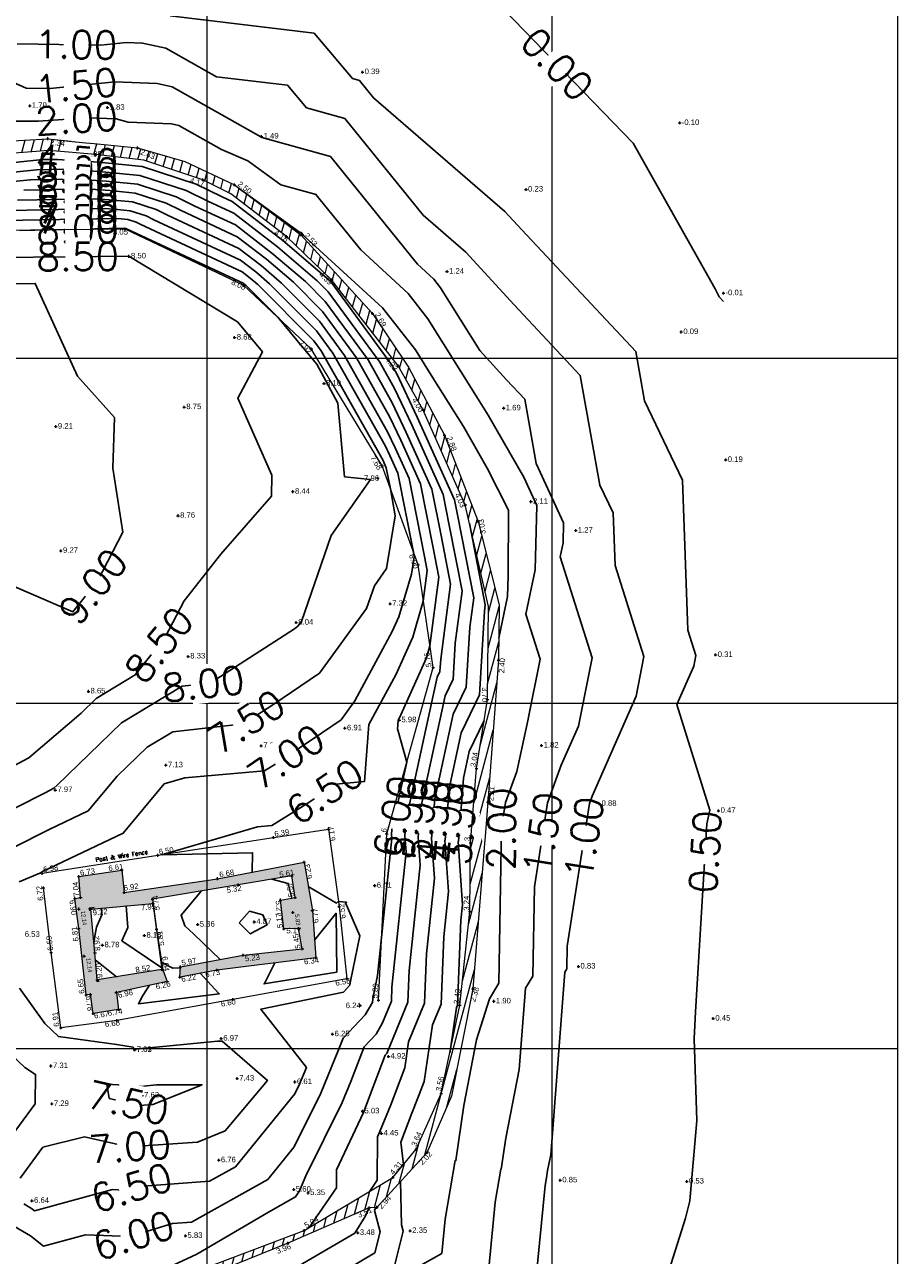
# Model space of a CAD drawing. Header units: metres. Extents: x 560229 to 560896, y 835884 to 837467.
# Tile 6 of 7: x 560762 to 560825, y 837260 to 837349. Entities that reach past the tile are written whole.
import ezdxf

# ---------------------------------------------------------------- set-up
doc = ezdxf.new("R2010")
doc.units = ezdxf.units.M
doc.header["$PDMODE"] = 2
doc.header["$PDSIZE"] = 0.1
doc.layers.get('0').update_dxf_attribs({"lineweight": 9})
doc.layers.add('Bank Top', color=7, linetype='Continuous', lineweight=9, true_color=0xc7c074)
for name, color, linetype, lineweight in [('Building Footing', 1, 'Continuous', 9), ('Contour_Line', 8, 'Continuous', 9), ('Contour_Text', 8, 'Continuous', 9), ('Elev Non Surface', 6, 'Continuous', 9), ('Elev Surface', 5, 'Continuous', 9), ('Fence', 2, 'Continuous', 9), ('Grid', 8, 'Continuous', 9), ('Topo_Point', 7, 'Continuous', 9), ('Wall', 7, 'Continuous', 9), ('Wall_Hatch', 6, 'Continuous', 9)]:
    doc.layers.add(name, color=color, linetype=linetype, lineweight=lineweight)
doc.styles.add('0.3mm', font='micross.ttf', dxfattribs={"height": 0.5})
doc.styles.get("Standard").update_dxf_attribs({"font": 'simplex.shx'})

msp = doc.modelspace()

# ---------------------------------------------------------------- hatches: boundary and pattern name
at = {"layer": 'Building Footing'}
h = msp.add_hatch(color=8, dxfattribs=at)
h.dxf.hatch_style = 1
h.paths.add_polyline_path([(560771.728, 837280.708), (560767.048, 837279.961), (560766.878, 837281.931), (560766.576, 837285.08), (560771.068, 837285.501)], flags=16)
h.paths.add_polyline_path([(560769, 837286.293), (560775.76, 837287.293), (560782.031, 837288.485), (560782.622, 837284.993), (560782.864, 837281.552), (560775.697, 837280.667), (560773.028, 837280.166), (560773.079, 837280.916), (560777.608, 837281.755), (560781.896, 837282.209), (560781.61, 837283.689), (560780.551, 837283.666), (560780.309, 837285.749), (560781.371, 837285.923), (560781.125, 837287.507), (560777.253, 837286.837), (560771.041, 837285.818), (560771.336, 837283.648), (560771.789, 837280.697), (560772.108, 837279.847), (560768.427, 837279.045), (560768.581, 837277.828), (560766.753, 837277.527), (560766.562, 837278.901), (560766.241, 837278.868), (560765.704, 837283.688), (560765.415, 837285.867), (560765.84, 837285.937), (560765.71, 837287.449), (560768.828, 837287.913)])
at = {"layer": 'Wall_Hatch'}
h = msp.add_hatch(dxfattribs=at)
h.set_pattern_fill('ANSI31', color=256, scale=0.2, angle=30)
h.paths.add_polyline_path([(560742.609, 837284.26), (560742.03, 837284.112), (560741.791, 837284.749), (560741.838, 837284.806), (560739.168, 837292.476), (560736.383, 837300.345), (560733.734, 837308.184), (560732.981, 837312.29), (560732.742, 837316.362), (560732.992, 837319.787), (560733.773, 837321.233), (560735.724, 837323.016), (560738.687, 837325.841), (560743.561, 837330.794), (560747.26, 837334.015), (560749.618, 837335.419), (560750.769, 837336.608), (560750.533, 837337.148), (560753.336, 837339.062), (560758.789, 837340.618), (560763.46, 837340.896), (560769.969, 837340.225), (560773.393, 837339.252), (560776.987, 837337.552), (560781.778, 837333.927), (560786.978, 837328.228), (560789.581, 837324.35), (560792.188, 837319.415), (560794.623, 837313.165), (560796.157, 837307.138), (560796.115, 837303.132), (560795.334, 837292.841), (560794.258, 837279.322), (560792.702, 837271.547), (560790.91, 837267.435), (560787.294, 837263.484), (560786.727, 837263.44), (560780.851, 837260.89), (560775.009, 837258.526), (560767.96, 837257.378), (560761.388, 837257.068), (560758.574, 837257.406), (560754.534, 837258.975), (560753.129, 837260.311), (560752.031, 837262.008), (560749.178, 837266.712), (560746.275, 837273.011), (560744.395, 837277.559), (560742.389, 837282.799), (560743.139, 837283.004), (560745.37, 837276.56), (560748.967, 837268.183), (560753.033, 837261.533), (560753.625, 837260.7), (560755.007, 837259.469), (560757.473, 837258.42), (560759.139, 837257.738), (560763.907, 837257.66), (560769.858, 837258.207), (560774.889, 837259.098), (560782.035, 837261.806), (560788.446, 837265.65), (560790.145, 837267.69), (560791.959, 837271.732), (560793.302, 837278.131), (560794.032, 837284.913), (560794.087, 837289.891), (560794.508, 837295.265), (560795.299, 837300.268), (560795.388, 837307), (560793.702, 837314.369), (560790.621, 837321.29), (560788.845, 837324.444), (560784.02, 837330.664), (560780.741, 837333.815), (560776.729, 837336.894), (560774.686, 837337.91), (560770.424, 837339.347), (560766.918, 837339.745), (560763.533, 837340.052), (560760.131, 837339.784), (560757.998, 837339.55), (560754.081, 837338.532), (560751.54, 837336.72), (560748.095, 837333.579), (560743.822, 837329.602), (560738.696, 837325.008), (560734.18, 837320.826), (560733.717, 837320.037), (560733.422, 837318.406), (560733.513, 837314.987), (560733.483, 837312.382), (560734.156, 837308.501), (560737.352, 837299.11), (560740.471, 837290.218), (560742.158, 837285.5)])

# ---------------------------------------------------------------- linework, layer by layer
at = {"layer": 'Building Footing', "linetype": 'Continuous'}
msp.add_lwpolyline([(560769, 837286.293), (560775.76, 837287.293), (560782.031, 837288.485), (560782.622, 837284.993), (560782.864, 837281.552), (560775.697, 837280.667), (560773.028, 837280.166), (560773.079, 837280.916), (560777.608, 837281.755), (560781.896, 837282.209), (560781.61, 837283.689), (560780.551, 837283.666), (560780.309, 837285.749), (560781.371, 837285.923), (560781.125, 837287.507), (560777.253, 837286.837), (560771.041, 837285.818), (560771.336, 837283.648), (560771.789, 837280.697), (560772.108, 837279.847), (560768.427, 837279.045), (560768.581, 837277.828), (560766.753, 837277.527), (560766.562, 837278.901), (560766.241, 837278.868), (560765.704, 837283.688), (560765.415, 837285.867), (560765.84, 837285.937), (560765.71, 837287.449), (560768.828, 837287.913), (560769, 837286.293)], dxfattribs=at)
msp.add_lwpolyline([(560771.728, 837280.708), (560767.048, 837279.961), (560766.878, 837281.931), (560766.576, 837285.08), (560771.068, 837285.501)], close=True, dxfattribs=at)
at = {"layer": 'Contour_Line', "linetype": 'Continuous', "lineweight": -3}
for points in [[(560812.407, 837329.107), (560812.093, 837329.429), (560811.803, 837330.024), (560805.857, 837340.578), (560795.823, 837350.979), (560795.168, 837351.86), (560794.34, 837352.058), (560790.89, 837354.246), (560789.798, 837355.259), (560787.351, 837355.615), (560784.093, 837356.572)], [(560806.712, 837253.378), (560809.651, 837262.702), (560809.959, 837263.952), (560810.468, 837269.787), (560810.278, 837275.697), (560810.379, 837277.657), (560811.198, 837291.276), (560811.413, 837292.253), (560809.031, 837299.909), (560810.249, 837302.677), (560810.407, 837303.468), (560809.83, 837305.284), (560809.446, 837316.162), (560806.688, 837321.896), (560806.048, 837325.479), (560797.801, 837334.288), (560796.57, 837335.628), (560787.051, 837343.852), (560786.029, 837345.116), (560786.029, 837345.117), (560785.527, 837345.257), (560782.749, 837348.551), (560772.335, 837349.806)], [(560798.55, 837255.494), (560799.489, 837265.08), (560799.584, 837265.633), (560799.591, 837265.633), (560799.665, 837266.152), (560799.889, 837267.298), (560800.921, 837280.533), (560801.056, 837280.757), (560801.087, 837282.4), (560802.691, 837292.734), (560802.884, 837293.262), (560806.073, 837300.505), (560806.646, 837303.38), (560804.552, 837309.974), (560804.417, 837313.789), (560803.45, 837315.799), (560802.029, 837323.752), (560797.247, 837328.859), (560793.737, 837332.683), (560790.65, 837335.35), (560784.981, 837342.359), (560784.982, 837342.361), (560782.202, 837343.137), (560780.827, 837344.767), (560775.672, 837345.388), (560772.006, 837347.455), (560770.332, 837347.819), (560769.141, 837347.872), (560767.307, 837347.682), (560761.241, 837347.77)], [(560795.275, 837257.824), (560795.867, 837263.86), (560796.276, 837266.257), (560796.309, 837266.255), (560796.627, 837268.506), (560797.598, 837273.471), (560798.057, 837279.354), (560798.59, 837280.236), (560798.711, 837286.713), (560799.652, 837292.778), (560800.652, 837295.507), (560801.897, 837298.334), (560802.885, 837303.291), (560800.565, 837310.599), (560800.779, 837311.613), (560800.814, 837313.081), (560798.844, 837317.359), (560798.01, 837322.024), (560796.693, 837323.431), (560794.749, 837325.548), (560791.905, 837330.101), (560791.412, 837330.726), (560790.239, 837331.805), (560783.934, 837339.601), (560783.935, 837339.605), (560778.97, 837340.99), (560778.924, 837341.024), (560778.924, 837341.024), (560778.886, 837341.04), (560772.48, 837344.652), (560771.378, 837344.892), (560768.325, 837345.025), (560763.626, 837344.541), (560761.893, 837344.566), (560759.555, 837345.593)], [(560790.199, 837259.123), (560792.001, 837260.154), (560792.245, 837262.639), (560792.969, 837266.882), (560793.027, 837266.878), (560793.589, 837270.86), (560794.52, 837275.619), (560795.45, 837278.601), (560796.123, 837279.716), (560796.335, 837291.025), (560796.614, 837292.823), (560797.431, 837295.053), (560798.262, 837298.859), (560798.259, 837298.864), (560799.124, 837303.203), (560798.093, 837306.451), (560798.772, 837309.669), (560798.883, 837314.329), (560797.941, 837316.376), (560795.367, 837320.86), (560795.364, 837320.859), (560794.52, 837322.216), (560790.997, 837327.855), (560789.556, 837329.68), (560786.127, 837332.836), (560782.886, 837336.844), (560782.888, 837336.848), (560780.333, 837337.562), (560777.954, 837339.285), (560777.955, 837339.288), (560776.035, 837340.112), (560772.954, 837341.849), (560772.424, 837341.965), (560769.292, 837342.101), (560768.402, 837342.324), (560766.358, 837342.403), (560762.761, 837342.173), (560762.766, 837342.165), (560760.736, 837342.161)], [(560786.778, 837264.65), (560787.326, 837265.445), (560787.334, 837268.604), (560787.51, 837268.982), (560788.308, 837270.908), (560789.315, 837273.587), (560789.594, 837275.467), (560790.745, 837278.286), (560790.887, 837281.862), (560790.884, 837281.859), (560791.459, 837287.322), (560791.261, 837290.199), (560791.265, 837290.198), (560791.493, 837293.079), (560792.821, 837299.2), (560793.77, 837301.171), (560793.773, 837301.169), (560794.033, 837305.513), (560794.311, 837307.636), (560794.311, 837307.636), (560793.142, 837313.657), (560793.141, 837313.657), (560792.927, 837314.734), (560792.927, 837314.734), (560790.222, 837320.735), (560788.75, 837323.852), (560788.364, 837324.537), (560783.976, 837330.514), (560783.976, 837330.514), (560783.838, 837330.653), (560780.487, 837333.522), (560776.808, 837336.34), (560776.084, 837336.678), (560774.209, 837337.606), (560770.297, 837338.873), (560767.141, 837339.186), (560764.166, 837339.399), (560763.109, 837339.378), (560763.109, 837339.378), (560760.099, 837339.08)], [(560782.389, 837262.018), (560784.377, 837264.905), (560784.38, 837266.206), (560786.32, 837270.361), (560786.366, 837270.47), (560786.763, 837271.527), (560787.889, 837274.513), (560788.009, 837274.64), (560788.073, 837274.752), (560789.546, 837278.359), (560789.636, 837280.648), (560789.632, 837280.644), (560790.435, 837288.281), (560790.296, 837290.304), (560790.299, 837290.304), (560790.459, 837292.33), (560792.243, 837300.549), (560792.814, 837301.735), (560792.819, 837301.732), (560792.976, 837304.352), (560793.471, 837308.132), (560793.47, 837308.133), (560792.545, 837312.899), (560792.544, 837312.899), (560792.102, 837315.122), (560792.102, 837315.122), (560789.822, 837320.179), (560788.582, 837322.807), (560787.514, 837324.702), (560783.767, 837329.806), (560783.767, 837329.806), (560782.976, 837330.599), (560780.093, 837333.068), (560776.928, 837335.493), (560775.097, 837336.348), (560773.485, 837337.145), (560770.124, 837338.234), (560767.413, 837338.502), (560764.857, 837338.685), (560762.646, 837338.641), (560762.646, 837338.641), (560760.068, 837338.386)], [(560759.577, 837262.952), (560762.202, 837261.431), (560763.143, 837260.682), (560766.2, 837261.507), (560769.423, 837261.368), (560772.492, 837262.323), (560773.87, 837262.424), (560779.404, 837265.509), (560781.308, 837267.861), (560783.244, 837271.747), (560784.528, 837274.888), (560784.845, 837275.729), (560786.459, 837277.442), (560786.994, 837278.371), (560786.988, 837278.369), (560787.037, 837278.741), (560787.351, 837280.275), (560787.636, 837283.043), (560788.388, 837290.198), (560788.366, 837290.514), (560788.367, 837290.514), (560788.392, 837290.831), (560789.458, 837295.744), (560788.834, 837297.976), (560788.796, 837298.146), (560788.79, 837298.117), (560788.838, 837298.764), (560788.913, 837298.903), (560790.89, 837303.299), (560791.139, 837304.151), (560791.79, 837309.125), (560791.789, 837309.125), (560791.351, 837311.383), (560791.35, 837311.383), (560790.452, 837315.898), (560790.452, 837315.898), (560789.023, 837319.068), (560788.246, 837320.715), (560785.813, 837325.032), (560783.349, 837328.388), (560783.349, 837328.388), (560781.254, 837330.493), (560779.306, 837332.16), (560777.169, 837333.798), (560773.122, 837335.687), (560772.039, 837336.223), (560769.779, 837336.955), (560767.957, 837337.135), (560766.239, 837337.258), (560761.721, 837337.168)], [(560770.416, 837258.306), (560774.262, 837260.095), (560779.44, 837263.143), (560781.412, 837264.245), (560781.691, 837264.676), (560782.149, 837265.77), (560784.793, 837271.075), (560785.415, 837272.597), (560786.367, 837275.121), (560787.234, 837276.041), (560787.701, 837276.851), (560788.346, 837278.431), (560788.386, 837279.435), (560788.38, 837279.43), (560789.411, 837289.24), (560789.331, 837290.409), (560789.333, 837290.409), (560789.425, 837291.581), (560791.665, 837301.898), (560791.858, 837302.299), (560791.865, 837302.295), (560791.919, 837303.192), (560792.631, 837308.628), (560792.63, 837308.629), (560791.948, 837312.141), (560791.947, 837312.141), (560791.277, 837315.51), (560791.277, 837315.51), (560789.423, 837319.624), (560788.414, 837321.761), (560786.663, 837324.867), (560783.558, 837329.097), (560783.558, 837329.097), (560782.115, 837330.546), (560779.7, 837332.614), (560777.048, 837334.645), (560774.109, 837336.017), (560772.762, 837336.684), (560769.952, 837337.594), (560767.685, 837337.819), (560765.548, 837337.972), (560762.183, 837337.905), (560762.184, 837337.905), (560760.036, 837337.693)], [(560796.132, 837304.727), (560796.764, 837307.726), (560796.8, 837309.224), (560796.826, 837313.992), (560796.832, 837313.994), (560795.293, 837317.033), (560793.566, 837320.041), (560793.56, 837320.039), (560791.355, 837323.583), (560790.089, 837325.608), (560787.7, 837328.635), (560782.016, 837333.867), (560781.839, 837334.086), (560781.841, 837334.092), (560781.696, 837334.133), (560777.257, 837337.347)], [(560778.289, 837287.774), (560778.274, 837287.771), (560778.299, 837289.17), (560771.721, 837289.032), (560778.661, 837291.045), (560778.643, 837291.057), (560779.686, 837291.15), (560782.288, 837292.759), (560784.326, 837294.135), (560786.411, 837294.339), (560786.719, 837298.45), (560788.664, 837302.05), (560789.892, 837304.781), (560790.66, 837307.407), (560790.95, 837309.621), (560790.948, 837309.622), (560790.754, 837310.625), (560790.753, 837310.625), (560789.628, 837316.286), (560789.628, 837316.286), (560788.624, 837318.513), (560788.078, 837319.67), (560784.963, 837325.197), (560783.141, 837327.679), (560783.141, 837327.679), (560780.392, 837330.44), (560778.913, 837331.706), (560777.289, 837332.95), (560772.134, 837335.357), (560771.315, 837335.762), (560769.607, 837336.315), (560768.229, 837336.452), (560766.93, 837336.545), (560761.258, 837336.432)], [(560761.395, 837287.073), (560762.894, 837287.698), (560762.976, 837287.753), (560763.076, 837287.803), (560768.92, 837290.588), (560771.892, 837294.156), (560773.384, 837294.589), (560773.38, 837294.591), (560779.163, 837295.104), (560779.983, 837295.611), (560783.277, 837297.835), (560784.7, 837298.801), (560785.7, 837300.172), (560788.415, 837305.197), (560788.895, 837306.263), (560789.799, 837309.355), (560790.003, 837310.606), (560789.946, 837310.931), (560789.943, 837310.94), (560788.803, 837316.674), (560788.803, 837316.674), (560788.224, 837317.957), (560787.91, 837318.624), (560784.113, 837325.362), (560782.932, 837326.97), (560782.932, 837326.971), (560779.531, 837330.386), (560778.519, 837331.252), (560777.409, 837332.103), (560771.147, 837335.026), (560770.592, 837335.301), (560769.434, 837335.676), (560768.501, 837335.768), (560767.621, 837335.831), (560760.795, 837335.695)], [(560760.939, 837289.538), (560763.555, 837290.851), (560766.387, 837292.201), (560768.486, 837294.72), (560770.647, 837296.813), (560772.511, 837297.942), (560777.624, 837298.512), (560779.766, 837299.897), (560783.138, 837302.187), (560786.555, 837306.869), (560787.125, 837308.516), (560788.003, 837309.767), (560788.625, 837313.572), (560788.281, 837315.542), (560788.28, 837315.544), (560787.978, 837317.062), (560787.978, 837317.062), (560787.825, 837317.402), (560787.741, 837317.578), (560783.262, 837325.527), (560782.723, 837326.261), (560782.723, 837326.262), (560778.669, 837330.333), (560778.126, 837330.798), (560777.529, 837331.255), (560770.159, 837334.696), (560769.869, 837334.84), (560769.262, 837335.036), (560768.773, 837335.085), (560768.311, 837335.118), (560760.332, 837334.959)], [(560758.902, 837291.322), (560763.261, 837293.511), (560763.897, 837293.848), (560764.112, 837294.032), (560768.802, 837298.574), (560773.184, 837301.227), (560775.217, 837301.454), (560781.327, 837305.403), (560781.577, 837305.573), (560781.83, 837305.92), (560783.982, 837312.141), (560786.846, 837316.219), (560784.959, 837316.414), (560784.47, 837321.739), (560782.956, 837324.552), (560781.964, 837325.753), (560780.117, 837327.96), (560777.808, 837330.28), (560777.733, 837330.344), (560777.65, 837330.408), (560769.172, 837334.366), (560769.145, 837334.379), (560769.09, 837334.397), (560769.045, 837334.401), (560769.002, 837334.404), (560761.443, 837334.254)], [(560758.709, 837294.252), (560762.081, 837296.04), (560765.874, 837299.287), (560766.957, 837300.336), (560769.79, 837302.051), (560771.962, 837304.78), (560773.338, 837307.425), (560775.984, 837310.79), (560779.655, 837315.004), (560779.692, 837316.516), (560777.236, 837322.11), (560779.004, 837325.456), (560778.311, 837326.295), (560777.198, 837327.625), (560777.198, 837327.624), (560769.334, 837332.376), (560760.095, 837332.295)], [(560759.211, 837309.228), (560765.279, 837306.614), (560767.059, 837308.851), (560768.902, 837312.392), (560768.171, 837317.029), (560768.286, 837320.688), (560765.605, 837323.69), (560762.547, 837330.412), (560760.307, 837330.392)], [(560789.235, 837266.597), (560789.031, 837268.201), (560789.027, 837268.203), (560789.819, 837270.304), (560789.818, 837270.304), (560790.25, 837271.346), (560790.721, 837272.6), (560791.334, 837276.717), (560791.945, 837278.214), (560792.138, 837283.075), (560792.136, 837283.074), (560792.482, 837286.364), (560792.226, 837290.094), (560792.232, 837290.093), (560792.526, 837293.828), (560793.399, 837297.851), (560794.725, 837300.607), (560794.727, 837300.606), (560795.091, 837306.674), (560795.152, 837307.14), (560795.152, 837307.14), (560794.003, 837313.052)], [(560792.579, 837274.688), (560792.602, 837274.796), (560792.601, 837274.793), (560793.074, 837277.968), (560793.145, 837278.141), (560793.389, 837284.289), (560793.388, 837284.288), (560793.506, 837285.405), (560793.191, 837289.988), (560793.198, 837289.988), (560793.56, 837294.578), (560793.978, 837296.501), (560795.059, 837298.748)], [(560761.716, 837263.74), (560762.29, 837263.408), (560762.496, 837263.244), (560768.143, 837264.767), (560768.961, 837264.732), (560769.74, 837264.974), (560775.169, 837265.371), (560777.062, 837266.426), (560781.347, 837271.717), (560781.696, 837272.418), (560782.189, 837273.625), (560778.884, 837277.837), (560784.871, 837279.066), (560785.35, 837279.585), (560785.345, 837279.596), (560785.38, 837279.863), (560786.055, 837283.163), (560785.033, 837285.546), (560785.107, 837285.59), (560784.514, 837285.651), (560784.514, 837285.653), (560784.361, 837285.53), (560782.328, 837286.734)], [(560774.603, 837286.402), (560773.117, 837284.648), (560773.39, 837283.871), (560773.39, 837283.871), (560774.033, 837283.268), (560775.952, 837281.448)], [(560781.123, 837285.882), (560781.124, 837285.883), (560781.136, 837285.885), (560780.868, 837286.953), (560779.694, 837287.259)], [(560766.809, 837285.196), (560766.808, 837285.196), (560766.808, 837285.196), (560766.502, 837285.166), (560766.502, 837285.166), (560766.503, 837285.165), (560766.467, 837285.153), (560766.497, 837284.955)], [(560766.8, 837282.743), (560766.99, 837283.789), (560767.384, 837284.683), (560767.344, 837285.152), (560767.357, 837285.153), (560767.344, 837285.154)], [(560771.676, 837280.682), (560771.732, 837280.699), (560771.728, 837280.708), (560771.724, 837280.735), (560771.724, 837280.735), (560771.699, 837280.915), (560771.637, 837280.884), (560768.833, 837282.801), (560769.257, 837283.763), (560769.125, 837285.319), (560769.132, 837285.32), (560769.125, 837285.32)], [(560782.774, 837282.835), (560784.345, 837284.788), (560784.39, 837280.529), (560779.119, 837279.669), (560779.163, 837279.691), (560779.909, 837281.187)], [(560768.434, 837280.182), (560768.437, 837280.183), (560767.222, 837281.16), (560766.924, 837281.395), (560766.926, 837281.37)], [(560771.71, 837281.21), (560772.509, 837280.819), (560772.526, 837280.822), (560773.073, 837280.826), (560773.073, 837280.822)], [(560774.493, 837280.441), (560775.857, 837278.966), (560775.88, 837278.956), (560775.499, 837278.914), (560770.025, 837278.228), (560770.345, 837278.837), (560770.838, 837279.57)], [(560761.457, 837265.608), (560763.109, 837267.85), (560766.113, 837268.593), (560769.317, 837267.862), (560774.292, 837268.212), (560776.319, 837269.019), (560779.365, 837272.683), (560776.096, 837275.521), (560775.756, 837275.52), (560771.322, 837275.096), (560769.717, 837274.956), (560769.635, 837275.08), (560768.443, 837275.287), (560764.235, 837275.854), (560764.239, 837275.871), (560763.274, 837276.787), (560763.245, 837276.795), (560761.408, 837279.363)], [(560766.984, 837279.875), (560767.007, 837279.873), (560767.008, 837279.873), (560767.171, 837279.879)], [(560760.265, 837267.895), (560762.536, 837270.977), (560762.578, 837273.114), (560761.805, 837273.618), (560758.996, 837276.249)], [(560788.42, 837258.672), (560789.205, 837261.766), (560789.091, 837262.219), (560789.012, 837265.361)], [(560762.325, 837244.982), (560767.032, 837245.029), (560769.705, 837244.98), (560769.697, 837244.972), (560770.198, 837245.364), (560770.195, 837245.368), (560770.195, 837245.368), (560770.492, 837245.694), (560773.676, 837249.239), (560773.679, 837249.238), (560774.988, 837250.419), (560777.409, 837253.402), (560778.333, 837256.631), (560778.332, 837256.624), (560778.332, 837256.625), (560778.5, 837256.845), (560781.935, 837259.408), (560785.699, 837261.612), (560786.451, 837262.833), (560786.738, 837263.44), (560786.738, 837263.44)], [(560787.139, 837260.188), (560787.524, 837261.703), (560787.132, 837263.268), (560787.231, 837263.479)], [(560784.231, 837258.445), (560787.139, 837260.188), (560787.139, 837260.188)]]:
    msp.add_lwpolyline(points, dxfattribs=at)
for points in [[(560777.331, 837284.107), (560778.126, 837283.289), (560778.127, 837283.291), (560779.343, 837283.944), (560779.343, 837283.944), (560779.033, 837284.674), (560779.034, 837284.675), (560778.082, 837284.931), (560777.331, 837284.107)], [(560771.057, 837270.939), (560774.633, 837272.363), (560771.341, 837272.354), (560770.178, 837272.243), (560770.172, 837272.266), (560767.728, 837272.419), (560767.906, 837271.371), (560770.094, 837270.872), (560771.057, 837270.939)]]:
    msp.add_lwpolyline(points, close=True, dxfattribs=at)
at = {"layer": 'Fence', "linetype": 'Continuous', "ltscale": 0.5}
msp.add_lwpolyline([(560763.057, 837287.682), (560771.434, 837288.987), (560779.801, 837290.28), (560783.802, 837290.886), (560784.566, 837285.27), (560785.123, 837280.037), (560776.868, 837278.537), (560768.47, 837277.02), (560764.399, 837276.494), (560763.707, 837281.948), (560763.15, 837286.626)], dxfattribs=at)
at = {"layer": 'Grid'}
for p, q in [((560775, 837200), (560775, 837375)), ((560800, 837200), (560800, 837375)), ((560700, 837325), (560825, 837325)), ((560700, 837300), (560825, 837300)), ((560700, 837275), (560825, 837275))]:
    msp.add_line(p, q, dxfattribs=at)
at = {"layer": 'Grid', "flags": 128}
msp.add_lwpolyline([(560825, 837375), (560825, 837200), (560700, 837200), (560700, 837375)], close=True, dxfattribs=at)
at = {"layer": 'Topo_Point'}
for p in [(560786.259, 837345.723), (560762.153, 837343.284), (560767.787, 837343.147), (560809.23, 837342.038), (560763.46, 837340.896), (560778.943, 837341.059), (560769.969, 837340.225), (560766.918, 837339.745), (560774.686, 837337.91), (560776.987, 837337.552), (560798.1, 837337.219), (560769.072, 837334.332), (560780.741, 837333.815), (560781.778, 837333.927), (560769.334, 837332.376), (560792.377, 837331.269), (560777.669, 837330.271), (560784.02, 837330.664), (560812.399, 837329.711), (560786.978, 837328.228), (560776.996, 837326.49), (560809.343, 837326.895), (560782.548, 837325.666), (560788.845, 837324.444), (560783.467, 837323.157), (560773.341, 837321.456), (560790.621, 837321.29), (560796.483, 837321.368), (560764.039, 837320.042), (560792.188, 837319.415), (560812.564, 837317.634), (560787.681, 837317.202), (560787.358, 837316.3), (560781.216, 837315.331), (560793.702, 837314.369), (560798.458, 837314.604), (560772.893, 837313.586), (560794.623, 837313.165), (560801.702, 837312.507), (560764.412, 837311.049), (560790.276, 837310.019), (560788.256, 837307.211), (560781.452, 837305.844), (560773.629, 837303.396), (560811.836, 837303.502), (560791.369, 837302.588), (560796.115, 837303.132), (560766.403, 837300.864), (560795.299, 837300.268), (560788.923, 837298.777), (560784.981, 837298.192), (560778.923, 837296.923), (560799.224, 837296.944), (560772.012, 837295.51), (560794.508, 837295.265), (560764.006, 837293.717), (560795.334, 837292.841), (560803.42, 837292.723), (560812.044, 837292.216), (560783.802, 837290.886), (560779.801, 837290.28), (560788.008, 837290.553), (560794.087, 837289.891), (560771.434, 837288.987), (560782.031, 837288.485), (560763.057, 837287.682), (560765.71, 837287.449), (560768.828, 837287.913), (560775.76, 837287.293), (560781.125, 837287.507), (560763.15, 837286.626), (560769, 837286.293), (560777.253, 837286.837), (560787.137, 837286.79), (560765.415, 837285.867), (560765.84, 837285.937), (560771.041, 837285.818), (560771.068, 837285.501), (560780.309, 837285.749), (560781.371, 837285.923), (560765.702, 837285.094), (560766.576, 837285.08), (560781.212, 837284.852), (560782.622, 837284.993), (560784.566, 837285.27), (560794.032, 837284.913), (560765.704, 837283.688), (560771.336, 837283.648), (560774.318, 837283.971), (560778.419, 837284.156), (560780.551, 837283.666), (560781.61, 837283.689), (560770.456, 837283.175), (560763.707, 837281.948), (560766.878, 837281.931), (560767.413, 837282.474), (560781.896, 837282.209), (560766.098, 837281.675), (560777.608, 837281.755), (560782.864, 837281.552), (560801.895, 837280.934), (560771.728, 837280.708), (560771.789, 837280.697), (560773.028, 837280.166), (560773.079, 837280.916), (560775.697, 837280.667), (560785.123, 837280.037), (560767.048, 837279.961), (560772.108, 837279.847), (560794.258, 837279.322), (560766.241, 837278.868), (560766.562, 837278.901), (560768.427, 837279.045), (560776.868, 837278.537), (560787.41, 837278.488), (560795.765, 837278.41), (560766.753, 837277.527), (560768.581, 837277.828), (560786.087, 837278.115), (560793.302, 837278.131), (560764.399, 837276.494), (560768.47, 837277.02), (560811.664, 837277.161), (560776.021, 837275.71), (560784.084, 837276.033), (560769.744, 837274.898), (560769.756, 837274.891), (560788.133, 837274.416), (560763.687, 837273.725), (560777.171, 837272.811), (560781.355, 837272.566), (560770.281, 837271.594), (560791.959, 837271.732), (560763.749, 837270.982), (560786.249, 837270.444), (560787.629, 837268.844), (560790.145, 837267.69), (560775.844, 837266.903), (560790.91, 837267.435), (560768.804, 837265.875), (560788.446, 837265.65), (560800.576, 837265.446), (560809.75, 837265.363), (560781.277, 837264.775), (560782.313, 837264.527), (560762.315, 837263.961), (560786.727, 837263.44), (560787.294, 837263.484), (560773.428, 837261.422), (560782.035, 837261.806), (560785.91, 837261.643), (560789.709, 837261.785), (560780.851, 837260.89)]:
    msp.add_point(p, dxfattribs=at)

# ---------------------------------------------------------------- texts
msp.add_text('Post & Wire Fence', height=0.3, rotation=8.85625).set_placement((560766.947, 837288.505))
at = {"layer": 'Elev Non Surface', "style": '0.3mm'}
for s, p in [('12.14', (560765.852, 837284.944)), ('5.83', (560781.362, 837284.702)), ('12.14', (560766.248, 837281.525))]:
    msp.add_text(s, height=0.3, rotation=277.576, dxfattribs=at).set_placement(p)
at = {"layer": 'Elev Surface', "style": '0.3mm'}
for s, p in [('0.39', (560786.409, 837345.573)), ('1.70', (560762.303, 837343.134)), ('1.83', (560767.937, 837342.997)), ('-0.10', (560809.38, 837341.888)), ('1.49', (560779.093, 837340.909)), ('0.23', (560798.25, 837337.069)), ('8.50', (560769.484, 837332.226)), ('1.24', (560792.527, 837331.119)), ('-0.01', (560812.549, 837329.561)), ('8.68', (560777.146, 837326.34)), ('0.09', (560809.493, 837326.745)), ('8.10', (560783.617, 837323.007)), ('8.75', (560773.491, 837321.306)), ('1.69', (560796.633, 837321.218)), ('9.21', (560764.189, 837319.892)), ('0.19', (560812.714, 837317.484)), ('7.96', (560786.368, 837316.11)), ('8.44', (560781.366, 837315.181)), ('2.11', (560798.608, 837314.454)), ('8.76', (560773.043, 837313.436)), ('1.27', (560801.852, 837312.357)), ('9.27', (560764.562, 837310.899)), ('7.32', (560788.406, 837307.061)), ('8.04', (560781.602, 837305.694)), ('8.33', (560773.779, 837303.246)), ('0.31', (560811.986, 837303.352)), ('8.65', (560766.553, 837300.714)), ('5.98', (560789.073, 837298.627)), ('6.91', (560785.131, 837298.042)), ('7.23', (560779.073, 837296.773)), ('1.82', (560799.374, 837296.794)), ('7.13', (560772.162, 837295.36)), ('7.97', (560764.156, 837293.567)), ('0.88', (560803.57, 837292.573)), ('0.47', (560812.194, 837292.066)), ('6.41', (560787.287, 837286.64)), ('5.36', (560774.468, 837283.821)), ('4.87', (560778.569, 837284.006)), ('6.53', (560761.791, 837283.08)), ('8.18', (560770.606, 837283.025)), ('8.78', (560767.563, 837282.324)), ('0.83', (560802.045, 837280.784)), ('1.90', (560795.915, 837278.26)), ('6.24', (560785.042, 837277.916)), ('0.45', (560811.814, 837277.011)), ('6.97', (560776.171, 837275.56)), ('6.25', (560784.234, 837275.883)), ('7.03', (560769.894, 837274.748)), ('7.01', (560769.906, 837274.741)), ('7.31', (560763.837, 837273.575)), ('4.92', (560788.283, 837274.266)), ('7.43', (560777.321, 837272.661)), ('6.61', (560781.505, 837272.416)), ('7.29', (560763.899, 837270.832)), ('7.62', (560770.431, 837271.444)), ('5.03', (560786.399, 837270.294)), ('4.45', (560787.779, 837268.694)), ('6.76', (560775.994, 837266.753)), ('6.67', (560768.954, 837265.725)), ('5.60', (560781.427, 837264.625)), ('0.85', (560800.726, 837265.296)), ('0.53', (560809.9, 837265.213)), ('6.64', (560762.465, 837263.811)), ('5.35', (560782.463, 837264.377)), ('5.83', (560773.578, 837261.272)), ('3.48', (560786.06, 837261.493)), ('2.35', (560789.859, 837261.635))]:
    msp.add_text(s, height=0.4, dxfattribs=at).set_placement(p)
for s, rotation, p in [('2.34', -5.88012, (560763.61, 837340.446)), ('4.09', 359.67007, (560766.278, 837339.599)), ('2.43', -20.85538, (560770.119, 837339.775)), ('4.17', 346.71207, (560773.714, 837337.7)), ('2.50', -37.11144, (560777.173, 837337.529)), ('8.05', 0.58841, (560768.181, 837333.932)), ('4.18', 325.92645, (560779.81, 837333.995)), ('2.53', -47.61951, (560782.01, 837333.848)), ('4.39', 316.14047, (560783.072, 837331.014)), ('8.08', 334.71501, (560776.708, 837330.369)), ('2.69', -59.41143, (560787.128, 837328.157)), ('7.92', 316.65244, (560781.564, 837326.021)), ('4.22', 307.8001, (560787.872, 837324.891)), ('4.00', 299.39476, (560789.827, 837321.98)), ('2.88', -68.71355, (560792.338, 837319.236)), ('7.68', 301.23494, (560786.805, 837317.786)), ('4.03', 293.99577, (560792.926, 837315.117)), ('3.03', 98.45548, (560795.186, 837312.286)), ('6.90', 289.86186, (560789.611, 837310.723)), ('5.76', 98.36928, (560791.256, 837302.641)), ('2.40', 85.66372, (560796.517, 837302.171)), ('3.70', 270.30518, (560794.917, 837301.164)), ('3.04', 79.62142, (560794.452, 837295.348)), ('2.21', 85.44879, (560795.734, 837292.891)), ('6.39', 8.62158, (560779.898, 837290.333)), ('6.17', 97.74704, (560784.3, 837290.047)), ('6.19', 74.3969, (560787.96, 837290.604)), ('3.04', 85.52383, (560794.015, 837289.99)), ('6.50', 8.77965, (560771.531, 837289.041)), ('6.98', 8.85625, (560763.166, 837287.758)), ('6.61', 8.47662, (560767.882, 837287.829)), ('6.23', 99.60724, (560782.609, 837287.308)), ('6.73', 8.47662, (560765.828, 837287.517)), ('6.68', 10.76102, (560775.921, 837287.382)), ('5.61', 9.80596, (560780.268, 837287.387)), ('6.72', 96.78138, (560763.143, 837285.716)), ('7.04', 94.91922, (560765.742, 837286)), ('6.92', 8.22536, (560768.98, 837286.415)), ('5.32', 9.3167, (560776.45, 837286.257)), ('5.57', 98.84695, (560781.298, 837286.006)), ('6.90', 277.576, (560765.025, 837285.719)), ('7.95', 5.32974, (560770.227, 837284.997)), ('5.74', 97.73657, (560771.576, 837285.017)), ('5.27', 276.62588, (560779.957, 837285.686)), ('3.24', 89.36639, (560793.977, 837284.972)), ('9.22', 5.32974, (560766.726, 837284.63)), ('5.17', 96.62588, (560780.486, 837283.74)), ('6.77', 94.0211, (560783.07, 837284.093)), ('6.52', 96.08179, (560785.042, 837284.42)), ('6.81', 97.576, (560765.703, 837282.77)), ('5.17', 1.21882, (560780.742, 837283.329)), ('6.59', 96.78138, (560763.857, 837282.098)), ('8.92', 95.49236, (560767.269, 837282.081)), ('5.81', 98.72386, (560771.902, 837282.464)), ('5.45', 100.91813, (560781.787, 837282.266)), ('9.20', 94.91338, (560767.422, 837280.111)), ('8.52', 8.96851, (560769.838, 837280.493)), ('6.04', 278.72386, (560771.722, 837281.642)), ('5.97', 10.48637, (560773.181, 837280.99)), ('5.23', 6.05147, (560777.758, 837281.305)), ('6.34', 7.03805, (560782.046, 837281.078)), ('6.22', 10.64009, (560773.169, 837279.807)), ('6.73', 10.64009, (560774.901, 837280.141)), ('6.65', 96.35695, (560766.124, 837278.976)), ('6.96', 12.29814, (560768.592, 837278.653)), ('6.26', 12.29814, (560771.321, 837279.264)), ('6.58', 10.30242, (560784.33, 837279.53)), ('5.89', 87.15972, (560787.348, 837278.614)), ('3.43', 83.85363, (560793.255, 837278.198)), ('2.38', 74.26923, (560794.417, 837278.336)), ('6.78', 277.92485, (560766.204, 837278.763)), ('6.60', 10.23571, (560776.035, 837278.017)), ('6.91', 97.23736, (560764.297, 837276.59)), ('6.67', 9.33752, (560766.846, 837277.164)), ('6.74', 9.33752, (560767.831, 837277.343)), ('6.68', 7.36487, (560767.624, 837276.54)), ('3.56', 78.15189, (560791.945, 837271.864)), ('3.64', 65.83056, (560790.131, 837267.853)), ('4.31', 50.21802, (560788.498, 837265.797)), ('2.02', 47.53962, (560790.602, 837266.514)), ('2.94', 47.53962, (560787.637, 837263.323)), ('3.51', 23.45877, (560786.004, 837262.723)), ('5.04', 30.94064, (560782.185, 837261.968)), ('3.96', 22.0317, (560780.109, 837260.101))]:
    msp.add_text(s, height=0.4, rotation=rotation, dxfattribs=at).set_placement(p)

# ---------------------------------------------------------------- next in the draw order: texts
at = {"layer": 'Contour_Text', "linetype": 'Continuous', "lineweight": -3, "char_height": 2, "width": 1, "attachment_point": 5, "bg_fill": 3, "box_fill_scale": 1.2, "bg_fill_color": 256, "bg_fill_true_color": 13158600, "bg_fill_transparency": 0}
for s, insert, rotation in [('1.00', (560765.499, 837347.708), 359.17224), ('0.00', (560800.348, 837346.288), 313.97238), ('1.50', (560765.524, 837344.737), 5.88885), ('4.50', (560765.57, 837339.298), 355.90237), ('6.50', (560783.524, 837293.593), 34.02693), ('3.50', (560793.299, 837291.265), 85.48945), ('2.00', (560796.333, 837290.92), 88.92563), ('1.00', (560802.304, 837290.242), 81.17866), ('0.50', (560811.076, 837289.245), 86.55572), ('7.50', (560769.267, 837271.061), 347.13547), ('6.00', (560769.666, 837261.444), 17.28348)]:
    msp.add_mtext(s, dxfattribs=dict(at, insert=insert, rotation=rotation))

# ---------------------------------------------------------------- next in the draw order: texts
for s, insert, rotation in [('2.00', (560765.544, 837342.351), 3.6714), ('5.00', (560765.576, 837338.634), 355.90237), ('7.00', (560780.701, 837296.096), 34.02693), ('4.00', (560792.333, 837291.374), 85.48945), ('1.50', (560799.312, 837290.582), 81.17866), ('6.50', (560769.522, 837264.906), 17.28348)]:
    msp.add_mtext(s, dxfattribs=dict(at, insert=insert, rotation=rotation))

# ---------------------------------------------------------------- next in the draw order: texts
for s, insert, rotation in [('5.50', (560765.581, 837337.969), 355.90237), ('7.50', (560777.826, 837298.643), 32.87803), ('4.50', (560791.367, 837291.484), 85.48945), ('7.00', (560769.399, 837267.867), 4.03057)]:
    msp.add_mtext(s, dxfattribs=dict(at, insert=insert, rotation=rotation))

# ---------------------------------------------------------------- next in the draw order: texts
for s, insert, rotation in [('6.00', (560765.588, 837337.245), 1.13997), ('8.00', (560774.717, 837301.398), 6.36455), ('5.00', (560790.401, 837291.594), 85.48945)]:
    msp.add_mtext(s, dxfattribs=dict(at, insert=insert, rotation=rotation))

# ---------------------------------------------------------------- next in the draw order: texts
for s, insert, rotation in [('6.50', (560765.594, 837336.518), 1.13997), ('8.50', (560771.523, 837304.229), 51.48686), ('5.50', (560789.452, 837291.702), 77.75409)]:
    msp.add_mtext(s, dxfattribs=dict(at, insert=insert, rotation=rotation))

# ---------------------------------------------------------------- next in the draw order: texts
for s, insert, rotation in [('7.00', (560765.6, 837335.791), 1.13997), ('9.00', (560766.749, 837308.46), 51.48686), ('6.00', (560788.601, 837291.798), 77.75409)]:
    msp.add_mtext(s, dxfattribs=dict(at, insert=insert, rotation=rotation))

# ---------------------------------------------------------------- next in the draw order: texts
at = {"layer": 'Contour_Text', "linetype": 'Continuous', "lineweight": -3, "insert": (560765.606, 837335.064), "char_height": 2, "width": 1, "attachment_point": 5, "rotation": 1.13997, "bg_fill": 3, "box_fill_scale": 1.2, "bg_fill_color": 256, "bg_fill_true_color": 13158600, "bg_fill_transparency": 0}
msp.add_mtext('7.50', dxfattribs=at)

# ---------------------------------------------------------------- next in the draw order: texts
at = {"layer": 'Contour_Text', "linetype": 'Continuous', "lineweight": -3, "insert": (560765.612, 837334.337), "char_height": 2, "width": 1, "attachment_point": 5, "rotation": 1.13997, "bg_fill": 3, "box_fill_scale": 1.2, "bg_fill_color": 256, "bg_fill_true_color": 13158600, "bg_fill_transparency": 0}
msp.add_mtext('8.00', dxfattribs=at)

# ---------------------------------------------------------------- next in the draw order: texts
at = {"layer": 'Contour_Text', "linetype": 'Continuous', "lineweight": -3, "insert": (560765.629, 837332.344), "char_height": 2, "width": 1, "attachment_point": 5, "rotation": 0.50113, "bg_fill": 3, "box_fill_scale": 1.2, "bg_fill_color": 256, "bg_fill_true_color": 13158600, "bg_fill_transparency": 0}
msp.add_mtext('8.50', dxfattribs=at)

# ---------------------------------------------------------------- next in the draw order: linework, layer by layer
at = {"layer": 'Bank Top'}
msp.add_lwpolyline([(560787.41, 837278.488), (560788.008, 837290.553), (560791.369, 837302.588), (560790.276, 837310.019), (560787.681, 837317.202), (560782.548, 837325.666), (560777.669, 837330.271), (560769.072, 837334.332), (560759.879, 837334.238), (560752.715, 837327.396), (560747.285, 837320.036), (560736.095, 837315.678)], dxfattribs=at)
at = {"layer": 'Wall', "linetype": 'Continuous'}
for points in [[(560758.789, 837340.618), (560763.46, 837340.896), (560769.969, 837340.225), (560773.393, 837339.252), (560776.987, 837337.552), (560781.778, 837333.927), (560786.978, 837328.228), (560789.581, 837324.35), (560792.188, 837319.415), (560794.623, 837313.165), (560796.157, 837307.138), (560796.115, 837303.132), (560795.334, 837292.841), (560794.258, 837279.322), (560792.702, 837271.547), (560790.91, 837267.435), (560787.294, 837263.484), (560786.727, 837263.44), (560780.851, 837260.89), (560775.009, 837258.526)], [(560774.889, 837259.098), (560782.035, 837261.806), (560788.446, 837265.65), (560790.145, 837267.69), (560791.959, 837271.732), (560793.302, 837278.131), (560794.032, 837284.913), (560794.087, 837289.891), (560794.508, 837295.265), (560795.299, 837300.268), (560795.388, 837307), (560793.702, 837314.369), (560790.621, 837321.29), (560788.845, 837324.444), (560784.02, 837330.664), (560780.741, 837333.815), (560776.729, 837336.894), (560774.686, 837337.91), (560770.424, 837339.347), (560766.918, 837339.745), (560763.533, 837340.052), (560760.131, 837339.784)]]:
    msp.add_lwpolyline(points, dxfattribs=at)

doc.saveas('drawing.dxf')
